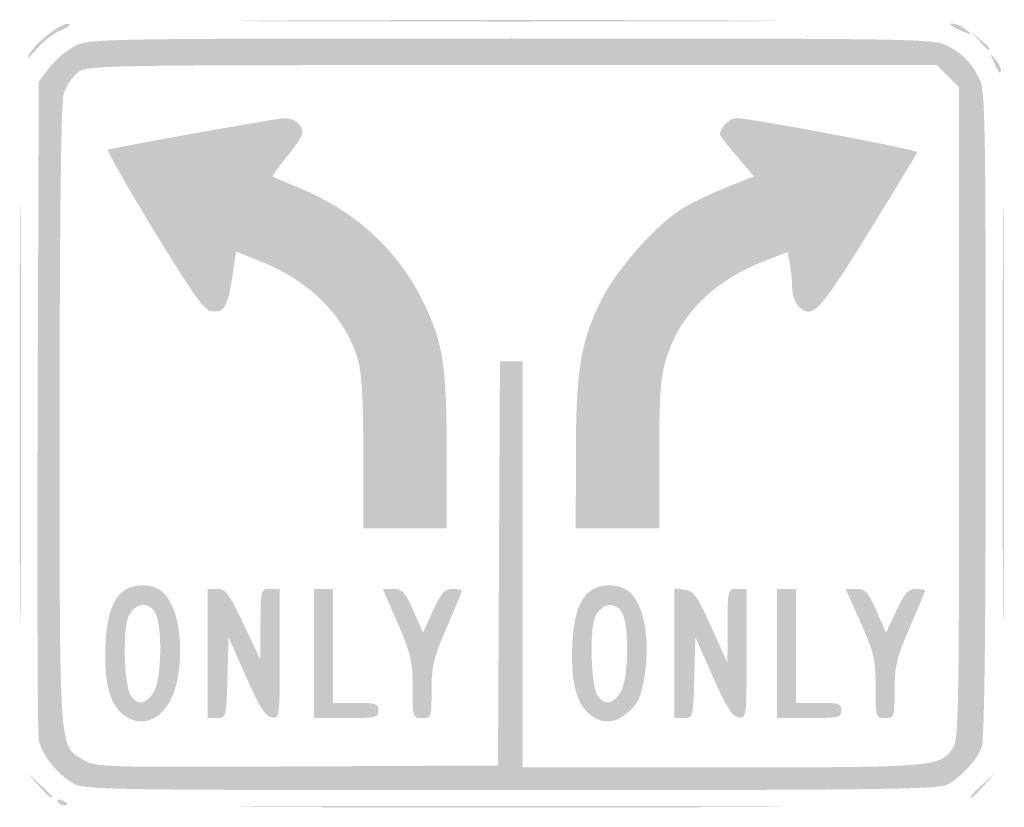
# Model space of a CAD drawing. Header units: inches. Extents: x -17.9 to 18, y -14.3 to 14.4.
import ezdxf

# ---------------------------------------------------------------- set-up
doc = ezdxf.new("R2010")
doc.units = ezdxf.units.IN
doc.header["$MEASUREMENT"] = 0

msp = doc.modelspace()

# ---------------------------------------------------------------- hatches: boundary and pattern name
h = msp.add_hatch(color=7)
edge = h.paths.add_edge_path()
edge.add_spline(control_points=[(-17.612, 13.085), (-17.363, 13.575), (-16.286, 14.394), (-16.114, 14.222), (-16.08, 14.188), (-16.244, 14.081), (-16.478, 13.984), (-16.712, 13.887), (-17.095, 13.583), (-17.328, 13.308), (-17.561, 13.033), (-17.689, 12.932), (-17.612, 13.085)], knot_values=[0, 0, 0, 0, 1, 1, 1, 2, 2, 2, 3, 3, 3, 4, 4, 4, 4], degree=3, periodic=0)
h = msp.add_hatch(color=7)
edge = h.paths.add_edge_path()
edge.add_spline(control_points=[(-8.076, 14.365), (-3.722, 14.386), (3.443, 14.386), (7.847, 14.365), (12.251, 14.345), (8.688, 14.328), (-0.069, 14.328), (-8.827, 14.328), (-12.43, 14.345), (-8.076, 14.365)], knot_values=[0, 0, 0, 0, 1, 1, 1, 2, 2, 2, 3, 3, 3, 3], degree=3, periodic=0)
h = msp.add_hatch(color=7)
edge = h.paths.add_edge_path()
edge.add_spline(control_points=[(16.269, 14.059), (16.041, 14.163), (15.951, 14.252), (16.07, 14.255), (16.188, 14.259), (16.406, 14.17), (16.554, 14.058), (16.883, 13.81), (16.812, 13.81), (16.269, 14.059)], knot_values=[0, 0, 0, 0, 1, 1, 1, 2, 2, 2, 3, 3, 3, 3], degree=3, periodic=0)
h = msp.add_hatch(color=7)
edge = h.paths.add_edge_path()
edge.add_spline(control_points=[(-15.998, -13.45), (-16.6, -13.083), (-17.145, -12.388), (-17.239, -11.869), (-17.283, -11.624), (-17.301, -6.122), (-17.279, 0.357)], knot_values=[0, 0, 0, 0, 1, 1, 1, 2, 2, 2, 2], degree=3, periodic=0)
edge.add_line((-17.279, 0.357), (-17.238, 12.137))
edge.add_line((-17.238, 12.137), (-16.85, 12.647))
edge.add_spline(control_points=[(-16.85, 12.647), (-16.636, 12.927), (-16.218, 13.28), (-15.921, 13.432), (-15.391, 13.702), (-15.083, 13.708), (0, 13.708), (14.819, 13.708), (15.399, 13.698), (15.894, 13.446), (16.482, 13.146), (16.765, 12.855), (17.083, 12.226), (17.285, 11.828), (17.308, 10.59), (17.308, 0.016), (17.308, -7.961), (17.26, -11.877), (17.16, -12.141), (16.98, -12.618), (16.397, -13.25), (15.895, -13.512), (15.58, -13.677), (13.088, -13.708), (-0.028, -13.707), (-14.929, -13.707), (-15.594, -13.696), (-15.998, -13.45)], knot_values=[0, 0, 0, 0, 1, 1, 1, 2, 2, 2, 3, 3, 3, 4, 4, 4, 5, 5, 5, 6, 6, 6, 7, 7, 7, 8, 8, 8, 9, 9, 9, 9], degree=3, periodic=0)
edge = h.paths.add_edge_path(flags=0)
edge.add_line((-0.449, -5.435), (-0.413, 1.938))
edge.add_line((-0.413, 1.938), (0.001, 1.938))
edge.add_line((0.001, 1.938), (0.415, 1.938))
edge.add_line((0.415, 1.938), (0.415, -5.469))
edge.add_line((0.415, -5.469), (0.415, -12.877))
edge.add_line((0.415, -12.877), (7.689, -12.877))
edge.add_spline(control_points=[(7.689, -12.877), (15.5, -12.877), (15.624, -12.867), (16.113, -12.168), (16.317, -11.876), (16.338, -10.725), (16.338, 0.041)], knot_values=[0, 0, 0, 0, 1, 1, 1, 2, 2, 2, 2], degree=3, periodic=0)
edge.add_line((16.338, 0.041), (16.338, 11.929))
edge.add_line((16.338, 11.929), (15.934, 12.334))
edge.add_line((15.934, 12.334), (15.529, 12.738))
edge.add_line((15.529, 12.738), (0.029, 12.738))
edge.add_spline(control_points=[(0.029, 12.738), (-15.376, 12.738), (-15.473, 12.737), (-15.83, 12.455), (-16.028, 12.299), (-16.255, 11.941), (-16.333, 11.659), (-16.425, 11.327), (-16.476, 7.178), (-16.476, -0.108), (-16.477, -12.507), (-16.508, -12.054), (-15.62, -12.597), (-15.173, -12.87), (-14.978, -12.876), (-7.823, -12.842)], knot_values=[0, 0, 0, 0, 1, 1, 1, 2, 2, 2, 3, 3, 3, 4, 4, 4, 5, 5, 5, 5], degree=3, periodic=0)
edge.add_line((-7.823, -12.842), (-0.485, -12.808))
edge.add_line((-0.485, -12.808), (-0.449, -5.435))
h = msp.add_hatch(color=7)
edge = h.paths.add_edge_path()
edge.add_line((17.087, 13.604), (16.823, 13.915))
edge.add_line((16.823, 13.915), (17.135, 13.652))
edge.add_spline(control_points=[(17.135, 13.652), (17.306, 13.507), (17.446, 13.366), (17.446, 13.34), (17.446, 13.229), (17.335, 13.311), (17.087, 13.604)], knot_values=[0, 0, 0, 0, 1, 1, 1, 2, 2, 2, 2], degree=3, periodic=0)
h = msp.add_hatch(color=7)
edge = h.paths.add_edge_path()
edge.add_spline(control_points=[(17.605, 12.842), (17.454, 13.195), (17.457, 13.204), (17.652, 12.954), (17.767, 12.806), (17.862, 12.635), (17.862, 12.574), (17.862, 12.363), (17.768, 12.461), (17.605, 12.842)], knot_values=[0, 0, 0, 0, 1, 1, 1, 2, 2, 2, 3, 3, 3, 3], degree=3, periodic=0)
h = msp.add_hatch(color=7)
edge = h.paths.add_edge_path()
edge.add_spline(control_points=[(-5.4, -1.41), (-5.4, 0.608), (-5.454, 1.517), (-5.605, 2.023), (-6.062, 3.563), (-7.336, 4.853), (-9.094, 5.558)], knot_values=[0, 0, 0, 0, 1, 1, 1, 2, 2, 2, 2], degree=3, periodic=0)
edge.add_line((-9.094, 5.558), (-10.038, 5.937))
edge.add_line((-10.038, 5.937), (-10.185, 4.975))
edge.add_spline(control_points=[(-10.185, 4.975), (-10.349, 3.903), (-10.481, 3.694), (-10.951, 3.761), (-11.204, 3.798), (-11.65, 4.427), (-13.045, 6.715), (-14.02, 8.314), (-14.771, 9.635), (-14.713, 9.651), (-14.226, 9.784), (-8.537, 10.8), (-8.28, 10.8), (-7.908, 10.8), (-7.615, 10.567), (-7.615, 10.272), (-7.615, 10.165), (-7.873, 9.77), (-8.187, 9.394), (-8.501, 9.019), (-8.735, 8.695), (-8.706, 8.675), (-8.677, 8.654), (-8.224, 8.459), (-7.698, 8.241), (-5.657, 7.392), (-4.128, 5.978), (-3.205, 4.083), (-2.488, 2.613), (-2.358, 1.784), (-2.356, -1.35)], knot_values=[0, 0, 0, 0, 1, 1, 1, 2, 2, 2, 3, 3, 3, 4, 4, 4, 5, 5, 5, 6, 6, 6, 7, 7, 7, 8, 8, 8, 9, 9, 9, 10, 10, 10, 10], degree=3, periodic=0)
edge.add_line((-2.356, -1.35), (-2.354, -4.154))
edge.add_line((-2.354, -4.154), (-3.877, -4.154))
edge.add_line((-3.877, -4.154), (-5.4, -4.154))
edge.add_line((-5.4, -4.154), (-5.4, -1.41))
h = msp.add_hatch(color=7)
edge = h.paths.add_edge_path()
edge.add_spline(control_points=[(2.356, -1.488), (2.359, 1.606), (2.524, 2.624), (3.265, 4.131), (3.794, 5.206), (5.101, 6.721), (6.09, 7.406), (6.397, 7.619), (7.143, 7.992), (7.75, 8.237)], knot_values=[0, 0, 0, 0, 1, 1, 1, 2, 2, 2, 3, 3, 3, 3], degree=3, periodic=0)
edge.add_line((7.75, 8.237), (8.852, 8.681))
edge.add_line((8.852, 8.681), (8.234, 9.406))
edge.add_spline(control_points=[(8.234, 9.406), (7.894, 9.804), (7.615, 10.16), (7.615, 10.197), (7.615, 10.455), (7.954, 10.801), (8.209, 10.805), (8.668, 10.812), (14.817, 9.655), (14.806, 9.564), (14.802, 9.52), (14.007, 8.207), (13.041, 6.646), (11.219, 3.702), (10.975, 3.445), (10.471, 3.949), (10.347, 4.072), (10.246, 4.379), (10.246, 4.631), (10.246, 4.883), (10.209, 5.276), (10.163, 5.505)], knot_values=[0, 0, 0, 0, 1, 1, 1, 2, 2, 2, 3, 3, 3, 4, 4, 4, 5, 5, 5, 6, 6, 6, 7, 7, 7, 7], degree=3, periodic=0)
edge.add_line((10.163, 5.505), (10.079, 5.922))
edge.add_line((10.079, 5.922), (9.228, 5.59))
edge.add_spline(control_points=[(9.228, 5.59), (7.384, 4.869), (6.157, 3.655), (5.66, 2.058), (5.443, 1.36), (5.4, 0.776), (5.4, -1.466)], knot_values=[0, 0, 0, 0, 1, 1, 1, 2, 2, 2, 2], degree=3, periodic=0)
edge.add_line((5.4, -1.466), (5.4, -4.154))
edge.add_line((5.4, -4.154), (3.877, -4.154))
edge.add_line((3.877, -4.154), (2.354, -4.154))
edge.add_line((2.354, -4.154), (2.356, -1.488))
h = msp.add_hatch(color=7)
edge = h.paths.add_edge_path()
edge.add_spline(control_points=[(-17.934, 0), (-17.934, 6.816), (-17.917, 9.604), (-17.896, 6.196), (-17.876, 2.788), (-17.876, -2.788), (-17.896, -6.196), (-17.917, -9.604), (-17.934, -6.816), (-17.934, 0)], knot_values=[0, 0, 0, 0, 1, 1, 1, 2, 2, 2, 3, 3, 3, 3], degree=3, periodic=0)
h = msp.add_hatch(color=7)
edge = h.paths.add_edge_path()
edge.add_spline(control_points=[(17.928, 0), (17.928, 6.816), (17.945, 9.604), (17.965, 6.196), (17.986, 2.788), (17.986, -2.788), (17.965, -6.196), (17.945, -9.604), (17.928, -6.816), (17.928, 0)], knot_values=[0, 0, 0, 0, 1, 1, 1, 2, 2, 2, 3, 3, 3, 3], degree=3, periodic=0)
h = msp.add_hatch(color=7)
edge = h.paths.add_edge_path()
edge.add_spline(control_points=[(-14.107, -10.99), (-14.588, -10.653), (-14.815, -9.958), (-14.815, -8.831), (-14.814, -7.618), (-14.627, -6.878), (-14.229, -6.507), (-13.907, -6.207), (-13.293, -6.147), (-12.869, -6.373), (-12.23, -6.715), (-11.91, -8.2), (-12.169, -9.623), (-12.408, -10.936), (-13.292, -11.56), (-14.107, -10.99)], knot_values=[0, 0, 0, 0, 1, 1, 1, 2, 2, 2, 3, 3, 3, 4, 4, 4, 5, 5, 5, 5], degree=3, periodic=0)
edge = h.paths.add_edge_path(flags=0)
edge.add_spline(control_points=[(-13.053, -10.148), (-12.754, -9.692), (-12.715, -7.731), (-12.995, -7.226), (-13.223, -6.815), (-13.707, -6.871), (-13.951, -7.338), (-14.193, -7.799), (-14.128, -9.976), (-13.864, -10.294), (-13.591, -10.623), (-13.334, -10.577), (-13.053, -10.148)], knot_values=[0, 0, 0, 0, 1, 1, 1, 2, 2, 2, 3, 3, 3, 4, 4, 4, 4], degree=3, periodic=0)
h = msp.add_hatch(color=7)
edge = h.paths.add_edge_path()
edge.add_line((-11.077, -8.723), (-11.077, -6.369))
edge.add_line((-11.077, -6.369), (-10.726, -6.369))
edge.add_spline(control_points=[(-10.726, -6.369), (-10.419, -6.369), (-10.298, -6.531), (-9.768, -7.65)], knot_values=[0, 0, 0, 0, 1, 1, 1, 1], degree=3, periodic=0)
edge.add_line((-9.768, -7.65), (-9.161, -8.931))
edge.add_line((-9.161, -8.931), (-9.15, -7.65))
edge.add_spline(control_points=[(-9.15, -7.65), (-9.139, -6.379), (-9.136, -6.369), (-8.792, -6.369)], knot_values=[0, 0, 0, 0, 1, 1, 1, 1], degree=3, periodic=0)
edge.add_line((-8.792, -6.369), (-8.446, -6.369))
edge.add_line((-8.446, -6.369), (-8.446, -8.733))
edge.add_spline(control_points=[(-8.446, -8.733), (-8.446, -11.068), (-8.45, -11.096), (-8.742, -11.052), (-8.97, -11.018), (-9.184, -10.679), (-9.676, -9.569)], knot_values=[0, 0, 0, 0, 1, 1, 1, 2, 2, 2, 2], degree=3, periodic=0)
edge.add_line((-9.676, -9.569), (-10.315, -8.131))
edge.add_line((-10.315, -8.131), (-10.355, -9.604))
edge.add_spline(control_points=[(-10.355, -9.604), (-10.394, -11.067), (-10.396, -11.077), (-10.735, -11.077)], knot_values=[0, 0, 0, 0, 1, 1, 1, 1], degree=3, periodic=0)
edge.add_line((-10.735, -11.077), (-11.077, -11.077))
edge.add_line((-11.077, -11.077), (-11.077, -8.723))
h = msp.add_hatch(color=7)
edge = h.paths.add_edge_path()
edge.add_line((-7.2, -8.723), (-7.2, -6.369))
edge.add_line((-7.2, -6.369), (-6.854, -6.369))
edge.add_line((-6.854, -6.369), (-6.508, -6.369))
edge.add_line((-6.508, -6.369), (-6.508, -8.446))
edge.add_line((-6.508, -8.446), (-6.508, -10.523))
edge.add_line((-6.508, -10.523), (-5.677, -10.523))
edge.add_spline(control_points=[(-5.677, -10.523), (-4.938, -10.523), (-4.846, -10.554), (-4.846, -10.8), (-4.846, -11.055), (-4.938, -11.077), (-6.023, -11.077)], knot_values=[0, 0, 0, 0, 1, 1, 1, 2, 2, 2, 2], degree=3, periodic=0)
edge.add_line((-6.023, -11.077), (-7.2, -11.077))
edge.add_line((-7.2, -11.077), (-7.2, -8.723))
h = msp.add_hatch(color=7)
edge = h.paths.add_edge_path()
edge.add_spline(control_points=[(-3.6, -9.976), (-3.6, -9.001), (-3.662, -8.733), (-4.143, -7.622)], knot_values=[0, 0, 0, 0, 1, 1, 1, 1], degree=3, periodic=0)
edge.add_line((-4.143, -7.622), (-4.687, -6.369))
edge.add_line((-4.687, -6.369), (-4.303, -6.369))
edge.add_spline(control_points=[(-4.303, -6.369), (-3.969, -6.369), (-3.875, -6.472), (-3.57, -7.165)], knot_values=[0, 0, 0, 0, 1, 1, 1, 1], degree=3, periodic=0)
edge.add_line((-3.57, -7.165), (-3.22, -7.962))
edge.add_line((-3.22, -7.962), (-2.858, -7.165))
edge.add_spline(control_points=[(-2.858, -7.165), (-2.557, -6.503), (-2.437, -6.369), (-2.148, -6.369), (-1.957, -6.369), (-1.8, -6.397), (-1.8, -6.432), (-1.8, -6.466), (-2.049, -7.068), (-2.354, -7.771), (-2.833, -8.877), (-2.908, -9.184), (-2.908, -10.062), (-2.908, -11.052), (-2.916, -11.077), (-3.254, -11.077), (-3.594, -11.077), (-3.6, -11.058), (-3.6, -9.976)], knot_values=[0, 0, 0, 0, 1, 1, 1, 2, 2, 2, 3, 3, 3, 4, 4, 4, 5, 5, 5, 6, 6, 6, 6], degree=3, periodic=0)
h = msp.add_hatch(color=7)
edge = h.paths.add_edge_path()
edge.add_spline(control_points=[(2.924, -10.99), (2.443, -10.653), (2.215, -9.958), (2.216, -8.831), (2.217, -7.618), (2.404, -6.878), (2.802, -6.507), (3.124, -6.207), (3.738, -6.147), (4.162, -6.373), (4.797, -6.714), (5.099, -8.083), (4.861, -9.554), (4.744, -10.28), (4.635, -10.527), (4.294, -10.835), (3.814, -11.268), (3.39, -11.316), (2.924, -10.99)], knot_values=[0, 0, 0, 0, 1, 1, 1, 2, 2, 2, 3, 3, 3, 4, 4, 4, 5, 5, 5, 6, 6, 6, 6], degree=3, periodic=0)
edge = h.paths.add_edge_path(flags=0)
edge.add_spline(control_points=[(3.978, -10.148), (4.277, -9.692), (4.316, -7.731), (4.036, -7.226), (3.807, -6.815), (3.324, -6.871), (3.079, -7.338), (2.838, -7.799), (2.903, -9.976), (3.167, -10.294), (3.44, -10.623), (3.697, -10.577), (3.978, -10.148)], knot_values=[0, 0, 0, 0, 1, 1, 1, 2, 2, 2, 3, 3, 3, 4, 4, 4, 4], degree=3, periodic=0)
h = msp.add_hatch(color=7)
edge = h.paths.add_edge_path()
edge.add_line((5.954, -8.714), (5.954, -6.351))
edge.add_line((5.954, -6.351), (6.328, -6.395))
edge.add_spline(control_points=[(6.328, -6.395), (6.655, -6.433), (6.778, -6.606), (7.295, -7.754)], knot_values=[0, 0, 0, 0, 1, 1, 1, 1], degree=3, periodic=0)
edge.add_line((7.295, -7.754), (7.887, -9.069))
edge.add_line((7.887, -9.069), (7.89, -7.719))
edge.add_spline(control_points=[(7.89, -7.719), (7.892, -6.372), (7.893, -6.369), (8.238, -6.369)], knot_values=[0, 0, 0, 0, 1, 1, 1, 1], degree=3, periodic=0)
edge.add_line((8.238, -6.369), (8.585, -6.369))
edge.add_line((8.585, -6.369), (8.585, -8.733))
edge.add_spline(control_points=[(8.585, -8.733), (8.585, -11.068), (8.581, -11.096), (8.289, -11.052), (8.061, -11.018), (7.847, -10.679), (7.354, -9.569)], knot_values=[0, 0, 0, 0, 1, 1, 1, 2, 2, 2, 2], degree=3, periodic=0)
edge.add_line((7.354, -9.569), (6.715, -8.131))
edge.add_line((6.715, -8.131), (6.676, -9.604))
edge.add_spline(control_points=[(6.676, -9.604), (6.637, -11.067), (6.634, -11.077), (6.295, -11.077)], knot_values=[0, 0, 0, 0, 1, 1, 1, 1], degree=3, periodic=0)
edge.add_line((6.295, -11.077), (5.954, -11.077))
edge.add_line((5.954, -11.077), (5.954, -8.714))
h = msp.add_hatch(color=7)
edge = h.paths.add_edge_path()
edge.add_line((9.692, -8.723), (9.692, -6.369))
edge.add_line((9.692, -6.369), (10.038, -6.369))
edge.add_line((10.038, -6.369), (10.385, -6.369))
edge.add_line((10.385, -6.369), (10.385, -8.446))
edge.add_line((10.385, -8.446), (10.385, -10.523))
edge.add_line((10.385, -10.523), (11.215, -10.523))
edge.add_spline(control_points=[(11.215, -10.523), (11.954, -10.523), (12.046, -10.554), (12.046, -10.8), (12.046, -11.055), (11.954, -11.077), (10.869, -11.077)], knot_values=[0, 0, 0, 0, 1, 1, 1, 2, 2, 2, 2], degree=3, periodic=0)
edge.add_line((10.869, -11.077), (9.692, -11.077))
edge.add_line((9.692, -11.077), (9.692, -8.723))
h = msp.add_hatch(color=7)
edge = h.paths.add_edge_path()
edge.add_spline(control_points=[(13.292, -9.953), (13.292, -8.945), (13.236, -8.703), (12.746, -7.6)], knot_values=[0, 0, 0, 0, 1, 1, 1, 1], degree=3, periodic=0)
edge.add_line((12.746, -7.6), (12.2, -6.369))
edge.add_line((12.2, -6.369), (12.586, -6.369))
edge.add_spline(control_points=[(12.586, -6.369), (12.924, -6.369), (13.017, -6.47), (13.322, -7.165)], knot_values=[0, 0, 0, 0, 1, 1, 1, 1], degree=3, periodic=0)
edge.add_line((13.322, -7.165), (13.672, -7.962))
edge.add_line((13.672, -7.962), (14.046, -7.165))
edge.add_spline(control_points=[(14.046, -7.165), (14.35, -6.518), (14.483, -6.369), (14.756, -6.369), (14.941, -6.369), (15.092, -6.397), (15.092, -6.432), (15.092, -6.466), (14.843, -7.068), (14.538, -7.771), (14.059, -8.877), (13.985, -9.184), (13.985, -10.062), (13.985, -11.052), (13.976, -11.077), (13.638, -11.077), (13.298, -11.077), (13.292, -11.06), (13.292, -9.953)], knot_values=[0, 0, 0, 0, 1, 1, 1, 2, 2, 2, 3, 3, 3, 4, 4, 4, 5, 5, 5, 6, 6, 6, 6], degree=3, periodic=0)
h = msp.add_hatch(color=7)
edge = h.paths.add_edge_path()
edge.add_line((-17.247, -13.535), (-17.654, -13.085))
edge.add_line((-17.654, -13.085), (-17.204, -13.491))
edge.add_spline(control_points=[(-17.204, -13.491), (-16.956, -13.715), (-16.754, -13.917), (-16.754, -13.941), (-16.754, -14.048), (-16.868, -13.954), (-17.247, -13.535)], knot_values=[0, 0, 0, 0, 1, 1, 1, 2, 2, 2, 2], degree=3, periodic=0)
h = msp.add_hatch(color=7)
edge = h.paths.add_edge_path()
edge.add_spline(control_points=[(16.754, -13.941), (16.754, -13.917), (16.956, -13.715), (17.204, -13.491)], knot_values=[0, 0, 0, 0, 1, 1, 1, 1], degree=3, periodic=0)
edge.add_line((17.204, -13.491), (17.654, -13.085))
edge.add_line((17.654, -13.085), (17.247, -13.535))
edge.add_spline(control_points=[(17.247, -13.535), (16.868, -13.954), (16.754, -14.048), (16.754, -13.941)], knot_values=[0, 0, 0, 0, 1, 1, 1, 1], degree=3, periodic=0)
h = msp.add_hatch(color=7)
edge = h.paths.add_edge_path()
edge.add_spline(control_points=[(-16.545, -14.125), (-16.594, -14.046), (-16.538, -14.023), (-16.415, -14.07), (-16.175, -14.162), (-16.131, -14.262), (-16.33, -14.262), (-16.402, -14.262), (-16.499, -14.2), (-16.545, -14.125)], knot_values=[0, 0, 0, 0, 1, 1, 1, 2, 2, 2, 3, 3, 3, 3], degree=3, periodic=0)
h = msp.add_hatch(color=7)
edge = h.paths.add_edge_path()
edge.add_spline(control_points=[(-8.065, -14.296), (-3.629, -14.276), (3.629, -14.276), (8.065, -14.296), (12.501, -14.316), (8.872, -14.333), (0, -14.333), (-8.872, -14.333), (-12.501, -14.316), (-8.065, -14.296)], knot_values=[0, 0, 0, 0, 1, 1, 1, 2, 2, 2, 3, 3, 3, 3], degree=3, periodic=0)

doc.saveas('drawing.dxf')
